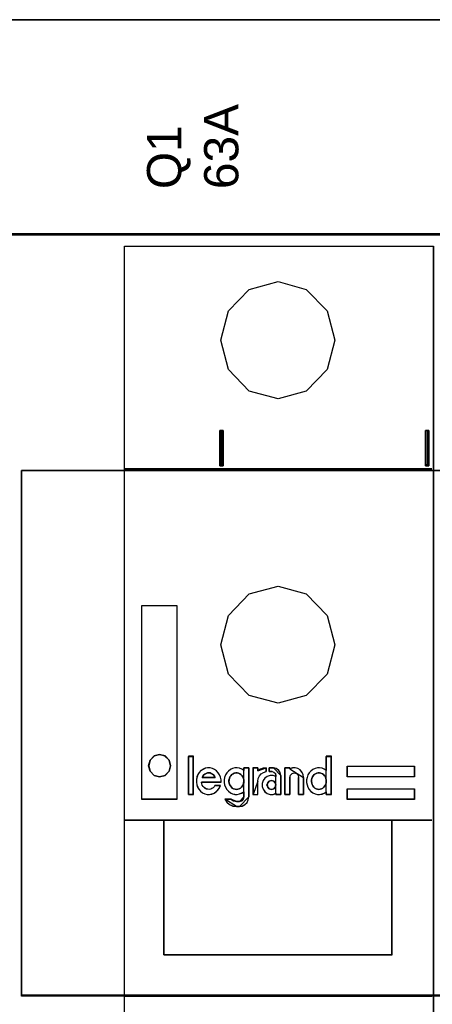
# Model space of a CAD drawing. Extents: x -558982 to 5119495, y -5290134 to 97908.
# Tile 182 of 256: x -468322 to -467960, y 29474 to 30336. Entities that reach past the tile are written whole.
import ezdxf

# ---------------------------------------------------------------- set-up
doc = ezdxf.new("R2010")
doc.units = 0
doc.header["$MEASUREMENT"] = 0
doc.layers.get('0').update_dxf_attribs({"color": 252})
doc.layers.add('45', color=8, linetype='Continuous')
doc.layers.add('50', color=7, linetype='Continuous')
doc.styles.get("Standard").update_dxf_attribs({"font": 'arial.ttf', "bigfont": 'BIGFONT.SHX'})

# ---------------------------------------------------------------- blocks, each defined once
blk = doc.blocks.new('*C1027')
at = {"layer": '50', "color": 7}
blk.add_lwpolyline([(13.003722, -217.665396), (265.020137, -217.665396)], dxfattribs=at)
for points in [[(12.998674, -217.665396), (265.025185, -217.665396), (12.998674, -217.665396)], [(12.998674, -236.504246), (265.025185, -236.504246), (265.025185, -217.665396), (12.998674, -217.665396), (12.998674, -236.504246)], [(13.041091, -236.461875), (264.985419, -236.461875), (264.985419, -217.705118), (13.041091, -217.705118), (13.041091, -236.461875)], [(265.025185, -236.419505), (12.998674, -236.419505), (265.025185, -236.419505)], [(12.998674, -312.669973), (265.025185, -312.669973), (265.025185, -236.419505), (12.998674, -236.419505), (12.998674, -312.669973)], [(48.885438, -256.725423), (48.885438, -253.635046), (48.885438, -256.725423)], [(48.885438, -253.635046), (48.991479, -253.635046), (48.885438, -253.635046)], [(49.025942, -256.725423), (48.920564, -256.725423), (48.885438, -256.725423), (48.885438, -253.635046), (48.920564, -253.635046), (49.025942, -253.635046), (49.13132, -253.635046), (49.166446, -253.635046), (49.166446, -256.725423), (49.13132, -256.725423), (49.025942, -256.725423)], [(48.885438, -253.635046), (48.885438, -256.725423), (48.920564, -256.725423), (49.025942, -256.725423), (49.13132, -256.725423), (49.166446, -256.725423), (49.166446, -253.635046), (49.13132, -253.635046), (49.025942, -253.635046), (48.920564, -253.635046), (48.885438, -253.635046)], [(48.909297, -253.635046), (49.065707, -253.635046), (48.909297, -253.635046)], [(48.925204, -253.674768), (48.925204, -256.685701), (48.950388, -256.685701), (49.025942, -256.685701), (49.101496, -256.685701), (49.126681, -256.685701), (49.126681, -253.674768), (49.101496, -253.674768), (49.025942, -253.674768), (48.950388, -253.674768), (48.925204, -253.674768)], [(48.983526, -253.635046), (49.142587, -253.635046), (48.983526, -253.635046)], [(49.060405, -253.635046), (49.166446, -253.635046), (49.060405, -253.635046)], [(49.084264, -253.635046), (49.084264, -256.725423), (49.084264, -253.635046)], [(66.877864, -256.725423), (66.877864, -253.635046), (66.877864, -256.725423)], [(66.877864, -253.635046), (66.983905, -253.635046), (66.877864, -253.635046)], [(67.018368, -256.725423), (66.91299, -256.725423), (66.877864, -256.725423), (66.877864, -253.635046), (66.91299, -253.635046), (67.018368, -253.635046), (67.123746, -253.635046), (67.158871, -253.635046), (67.158871, -256.725423), (67.123746, -256.725423), (67.018368, -256.725423)], [(66.877864, -253.635046), (66.877864, -256.725423), (66.91299, -256.725423), (67.018368, -256.725423), (67.123746, -256.725423), (67.158871, -256.725423), (67.158871, -253.635046), (67.123746, -253.635046), (67.018368, -253.635046), (66.91299, -253.635046), (66.877864, -253.635046)], [(66.901723, -253.635046), (67.058133, -253.635046), (66.901723, -253.635046)], [(66.917629, -253.674768), (66.917629, -256.685701), (66.942814, -256.685701), (67.018368, -256.685701), (67.093922, -256.685701), (67.119106, -256.685701), (67.119106, -253.674768), (67.093922, -253.674768), (67.018368, -253.674768), (66.942814, -253.674768), (66.917629, -253.674768)], [(66.975952, -253.635046), (67.135012, -253.635046), (66.975952, -253.635046)], [(67.05018, -253.635046), (67.158871, -253.635046), (67.05018, -253.635046)], [(67.07669, -253.635046), (67.07669, -256.725423), (67.07669, -253.635046)], [(48.885438, -256.64333), (48.991479, -256.64333), (48.885438, -256.64333)], [(48.909297, -256.64333), (49.065707, -256.64333), (48.909297, -256.64333)], [(48.983526, -256.64333), (49.142587, -256.64333), (48.983526, -256.64333)], [(49.060405, -256.64333), (49.166446, -256.64333), (49.060405, -256.64333)], [(66.877864, -256.64333), (66.983905, -256.64333), (66.877864, -256.64333)], [(66.901723, -256.64333), (67.058133, -256.64333), (66.901723, -256.64333)], [(66.975952, -256.64333), (67.135012, -256.64333), (66.975952, -256.64333)], [(67.05018, -256.64333), (67.158871, -256.64333), (67.05018, -256.64333)], [(246.510509, -257.14118), (31.516001, -257.14118), (246.510509, -257.14118)], [(31.516001, -257.14118), (31.516001, -303.168456), (31.516001, -257.14118)], [(246.510509, -257.14118), (246.510509, -303.168456), (31.516001, -303.168456), (31.516001, -257.14118), (246.510509, -257.14118)], [(31.516001, -303.086364), (246.510509, -303.086364), (31.516001, -303.086364)]]:
    blk.add_lwpolyline(points, close=True, dxfattribs=at)
blk = doc.blocks.new('*U1035')
at = {"layer": '45', "color": 255}
for points in [[(40.524143, -237.494649), (67.569778, -237.494649), (67.569778, -322.505155), (40.524143, -322.505155), (40.524143, -237.494649)], [(42.037872, -268.949225), (45.126302, -268.949225), (45.126302, -285.929082), (42.037872, -285.929082), (42.037872, -268.949225)], [(42.777634, -282.488451), (42.647605, -282.980356), (42.777634, -283.47226), (43.126112, -283.830494), (43.60462, -283.964164), (44.077927, -283.830494), (44.431607, -283.47226), (44.561636, -282.980356), (44.431607, -282.488451), (44.077927, -282.130217), (43.60462, -282.001894), (43.126112, -282.130217), (42.777634, -282.488451)], [(60.035599, -283.032019), (65.907593, -283.032019), (65.907593, -283.96946), (60.035599, -283.96946), (60.035599, -283.032019)], [(60.035599, -285.00753), (65.907593, -285.00753), (65.907593, -285.929082), (60.035599, -285.929082), (60.035599, -285.00753)]]:
    blk.add_lwpolyline(points, close=True, dxfattribs=at)
at = {"layer": '45', "color": 159}
blk.add_lwpolyline([(40.524143, -237.494649), (67.569778, -237.494649), (67.569778, -322.505155), (40.524143, -322.505155), (40.524143, -237.494649)], close=True, dxfattribs=at)
at = {"layer": '45', "color": 7}
for points in [[(40.529445, -237.499945), (67.564476, -237.499945), (67.564476, -322.499859), (40.529445, -322.499859), (40.529445, -237.499945)], [(42.777634, -282.488451), (42.647605, -282.980356), (42.777634, -283.47226), (43.126112, -283.830494), (43.60462, -283.964164), (44.077927, -283.830494), (44.431607, -283.47226), (44.561636, -282.980356), (44.431607, -282.488451), (44.077927, -282.130217), (43.60462, -282.001894), (43.126112, -282.130217), (42.777634, -282.488451)], [(42.782216, -282.491121), (42.652907, -282.98037), (42.782216, -283.469619), (43.128763, -283.825919), (43.60462, -283.958868), (44.075305, -283.825919), (44.427025, -283.469619), (44.556334, -282.98037), (44.427025, -282.491121), (44.075305, -282.13482), (43.60462, -282.00719), (43.128763, -282.13482), (42.782216, -282.491121)], [(46.5605, -285.50538), (46.5605, -282.160782), (46.120432, -282.160782), (46.120432, -285.50538), (46.5605, -285.50538)], [(46.125734, -282.166079), (46.125734, -285.500083), (46.125734, -282.166079)], [(46.125734, -282.166079), (46.555198, -282.166079), (46.125734, -282.166079)], [(46.555198, -285.500083), (46.555198, -282.166079), (46.125734, -282.166079), (46.125734, -285.500083), (46.555198, -285.500083)], [(46.555198, -285.500083), (46.555198, -282.166079), (46.125734, -282.166079), (46.125734, -285.500083), (46.555198, -285.500083)], [(46.555198, -285.500083), (46.555198, -282.166079), (46.125734, -282.166079), (46.125734, -285.500083), (46.555198, -285.500083)], [(46.555198, -282.166079), (46.125734, -282.166079), (46.125734, -285.500083), (46.555198, -285.500083), (46.555198, -282.166079)], [(46.555198, -282.166079), (46.125734, -282.166079), (46.125734, -285.500083), (46.555198, -285.500083), (46.555198, -282.166079)], [(46.555198, -282.166079), (46.125734, -282.166079), (46.125734, -285.500083), (46.555198, -285.500083), (46.555198, -282.166079)], [(46.555198, -285.500083), (46.555198, -282.166079), (46.125734, -282.166079), (46.125734, -285.500083), (46.555198, -285.500083)], [(46.552547, -282.166079), (46.552547, -285.500083), (46.552547, -282.166079)], [(56.472638, -284.219817), (56.472638, -284.449191), (56.508995, -284.667897), (56.586905, -284.875934), (56.695978, -285.067968), (56.841408, -285.227997), (57.012809, -285.35602), (57.210179, -285.446703), (57.412743, -285.494711), (57.610113, -285.50538), (57.828259, -285.462705), (58.015241, -285.377357), (58.19703, -285.270671), (58.19703, -285.50538), (58.638515, -285.50538), (58.638515, -282.160782), (58.19703, -282.160782), (58.19703, -283.398337), (58.015241, -283.280982), (57.828259, -283.206302), (57.610113, -283.174297), (57.412743, -283.174297), (57.210179, -283.222305), (57.012809, -283.318322), (56.841408, -283.45168), (56.695978, -283.611708), (56.586905, -283.793074), (56.508995, -284.006445), (56.472638, -284.219817)], [(58.193889, -283.399714), (58.012991, -283.282731), (57.826924, -283.208287), (57.609846, -283.176383), (57.413442, -283.176383), (57.21187, -283.22424), (57.015466, -283.319953), (56.844905, -283.452887), (56.700186, -283.612409), (56.591647, -283.793201), (56.514119, -284.005896), (56.47794, -284.218592), (56.47794, -284.44724), (56.514119, -284.665253), (56.591647, -284.872631), (56.700186, -285.064057), (56.844905, -285.223579), (57.015466, -285.351196), (57.21187, -285.441592), (57.413442, -285.489449), (57.609846, -285.500083), (57.826924, -285.457544), (58.012991, -285.372466), (58.193889, -285.266118), (58.193889, -285.500083), (58.633213, -285.500083), (58.633213, -282.166079), (58.193889, -282.166079), (58.193889, -283.399714)], [(58.193889, -283.399714), (58.012991, -283.282731), (57.826924, -283.208287), (57.609846, -283.176383), (57.413442, -283.176383), (57.21187, -283.22424), (57.015466, -283.319953), (56.844905, -283.452887), (56.700186, -283.612409), (56.591647, -283.793201), (56.514119, -284.005896), (56.47794, -284.218592), (56.47794, -284.44724), (56.514119, -284.665253), (56.591647, -284.872631), (56.700186, -285.064057), (56.844905, -285.223579), (57.015466, -285.351196), (57.21187, -285.441592), (57.413442, -285.489449), (57.609846, -285.500083), (57.826924, -285.457544), (58.012991, -285.372466), (58.193889, -285.266118), (58.193889, -285.500083), (58.633213, -285.500083), (58.633213, -282.166079), (58.193889, -282.166079), (58.193889, -283.399714)], [(56.844905, -283.452887), (56.700186, -283.612409), (56.591647, -283.793201), (56.514119, -284.005896), (56.47794, -284.218592), (56.47794, -284.44724), (56.514119, -284.665253), (56.591647, -284.872631), (56.700186, -285.064057), (56.844905, -285.223579), (57.015466, -285.351196), (57.21187, -285.441592), (57.413442, -285.489449), (57.609846, -285.500083), (57.826924, -285.457544), (58.012991, -285.372466), (58.193889, -285.266118), (58.193889, -285.500083), (58.633213, -285.500083), (58.633213, -282.166079), (58.193889, -282.166079), (58.193889, -283.399714), (58.012991, -283.282731), (57.826924, -283.208287), (57.609846, -283.176383), (57.413442, -283.176383), (57.21187, -283.22424), (57.015466, -283.319953), (56.844905, -283.452887)], [(56.844905, -283.452887), (56.700186, -283.612409), (56.591647, -283.793201), (56.514119, -284.005896), (56.47794, -284.218592), (56.47794, -284.44724), (56.514119, -284.665253), (56.591647, -284.872631), (56.700186, -285.064057), (56.844905, -285.223579), (57.015466, -285.351196), (57.21187, -285.441592), (57.413442, -285.489449), (57.609846, -285.500083), (57.826924, -285.457544), (58.012991, -285.372466), (58.193889, -285.266118), (58.193889, -285.500083), (58.633213, -285.500083), (58.633213, -282.166079), (58.193889, -282.166079), (58.193889, -283.399714), (58.012991, -283.282731), (57.826924, -283.208287), (57.609846, -283.176383), (57.413442, -283.176383), (57.21187, -283.22424), (57.015466, -283.319953), (56.844905, -283.452887)], [(58.193145, -282.166079), (58.193145, -283.400111), (58.193145, -282.166079)], [(58.193145, -282.166079), (58.633213, -282.166079), (58.193145, -282.166079)], [(58.630562, -282.166079), (58.630562, -285.500083), (58.630562, -282.166079)], [(46.87489, -283.966091), (46.833338, -284.195915), (46.82295, -284.420395), (46.859308, -284.650219), (46.932023, -284.858665), (47.04629, -285.051076), (47.181333, -285.216763), (47.363121, -285.355727), (47.560491, -285.435898), (47.763055, -285.49469), (47.976007, -285.50538), (48.178571, -285.462622), (48.381136, -285.377106), (48.552536, -285.259521), (48.708355, -285.109868), (48.838203, -284.933491), (48.921307, -284.725046), (48.448657, -284.725046), (48.381136, -284.831941), (48.282451, -284.917457), (48.178571, -284.981594), (48.074692, -285.035041), (47.950038, -285.061765), (47.830577, -285.051076), (47.71631, -285.024352), (47.602043, -284.96556), (47.49297, -284.901423), (47.409867, -284.805217), (47.337151, -284.698322), (47.2956, -284.570048), (47.259242, -284.436429), (48.988828, -284.436429), (48.988828, -284.217294), (48.936888, -283.992815), (48.853785, -283.784369), (48.739518, -283.597303), (48.594088, -283.431615), (48.417493, -283.303341), (48.225317, -283.212481), (48.017559, -283.169723), (47.809801, -283.169723), (47.607237, -283.201791), (47.404673, -283.297997), (47.222884, -283.415581), (47.077454, -283.570579), (46.952799, -283.757645), (46.87489, -283.966091)], [(48.849144, -283.786878), (48.735437, -283.60066), (48.590718, -283.435724), (48.414988, -283.308032), (48.223753, -283.217583), (48.017012, -283.175019), (47.810271, -283.175019), (47.608699, -283.206942), (47.407127, -283.302711), (47.226228, -283.419762), (47.08151, -283.574057), (46.957465, -283.760275), (46.879937, -283.967775), (46.838589, -284.196558), (46.828252, -284.420019), (46.864432, -284.648801), (46.936791, -284.856301), (47.050499, -285.04784), (47.18488, -285.212776), (47.365779, -285.351109), (47.562182, -285.430917), (47.763755, -285.489442), (47.975664, -285.500083), (48.177236, -285.457519), (48.378809, -285.372391), (48.54937, -285.25534), (48.704426, -285.106365), (48.833639, -284.930788), (48.916335, -284.723288), (48.446, -284.723288), (48.378809, -284.829699), (48.280607, -284.914827), (48.177236, -284.978673), (48.073866, -285.031878), (47.949821, -285.058481), (47.830945, -285.04784), (47.717238, -285.021237), (47.598362, -284.962712), (47.494992, -284.898865), (47.412295, -284.803096), (47.339936, -284.696686), (47.298588, -284.568994), (47.262408, -284.435981), (48.983526, -284.435981), (48.983526, -284.21784), (48.931841, -283.994378), (48.849144, -283.786878)], [(48.849144, -283.786878), (48.735437, -283.60066), (48.590718, -283.435724), (48.414988, -283.308032), (48.223753, -283.217583), (48.017012, -283.175019), (47.810271, -283.175019), (47.608699, -283.206942), (47.407127, -283.302711), (47.226228, -283.419762), (47.08151, -283.574057), (46.957465, -283.760275), (46.879937, -283.967775), (46.838589, -284.196558), (46.828252, -284.420019), (46.864432, -284.648801), (46.936791, -284.856301), (47.050499, -285.04784), (47.18488, -285.212776), (47.365779, -285.351109), (47.562182, -285.430917), (47.763755, -285.489442), (47.975664, -285.500083), (48.177236, -285.457519), (48.378809, -285.372391), (48.54937, -285.25534), (48.704426, -285.106365), (48.833639, -284.930788), (48.916335, -284.723288), (48.446, -284.723288), (48.378809, -284.829699), (48.280607, -284.914827), (48.177236, -284.978673), (48.073866, -285.031878), (47.949821, -285.058481), (47.830945, -285.04784), (47.717238, -285.021237), (47.598362, -284.962712), (47.494992, -284.898865), (47.412295, -284.803096), (47.339936, -284.696686), (47.298588, -284.568994), (47.262408, -284.435981), (48.983526, -284.435981), (48.983526, -284.21784), (48.931841, -283.994378), (48.849144, -283.786878)], [(47.810271, -283.175019), (47.608699, -283.206942), (47.407127, -283.302711), (47.226228, -283.419762), (47.08151, -283.574057), (46.957465, -283.760275), (46.879937, -283.967775), (46.838589, -284.196558), (46.828252, -284.420019), (46.864432, -284.648801), (46.936791, -284.856301), (47.050499, -285.04784), (47.18488, -285.212776), (47.365779, -285.351109), (47.562182, -285.430917), (47.763755, -285.489442), (47.975664, -285.500083), (48.177236, -285.457519), (48.378809, -285.372391), (48.54937, -285.25534), (48.704426, -285.106365), (48.833639, -284.930788), (48.916335, -284.723288), (48.446, -284.723288), (48.378809, -284.829699), (48.280607, -284.914827), (48.177236, -284.978673), (48.073866, -285.031878), (47.949821, -285.058481), (47.830945, -285.04784), (47.717238, -285.021237), (47.598362, -284.962712), (47.494992, -284.898865), (47.412295, -284.803096), (47.339936, -284.696686), (47.298588, -284.568994), (47.262408, -284.435981), (48.983526, -284.435981), (48.983526, -284.21784), (48.931841, -283.994378), (48.849144, -283.786878), (48.735437, -283.60066), (48.590718, -283.435724), (48.414988, -283.308032), (48.223753, -283.217583), (48.017012, -283.175019), (47.810271, -283.175019)], [(47.810271, -283.175019), (47.608699, -283.206942), (47.407127, -283.302711), (47.226228, -283.419762), (47.08151, -283.574057), (46.957465, -283.760275), (46.879937, -283.967775), (46.838589, -284.196558), (46.828252, -284.420019), (46.864432, -284.648801), (46.936791, -284.856301), (47.050499, -285.04784), (47.18488, -285.212776), (47.365779, -285.351109), (47.562182, -285.430917), (47.763755, -285.489442), (47.975664, -285.500083), (48.177236, -285.457519), (48.378809, -285.372391), (48.54937, -285.25534), (48.704426, -285.106365), (48.833639, -284.930788), (48.916335, -284.723288), (48.446, -284.723288), (48.378809, -284.829699), (48.280607, -284.914827), (48.177236, -284.978673), (48.073866, -285.031878), (47.949821, -285.058481), (47.830945, -285.04784), (47.717238, -285.021237), (47.598362, -284.962712), (47.494992, -284.898865), (47.412295, -284.803096), (47.339936, -284.696686), (47.298588, -284.568994), (47.262408, -284.435981), (48.983526, -284.435981), (48.983526, -284.21784), (48.931841, -283.994378), (48.849144, -283.786878), (48.735437, -283.60066), (48.590718, -283.435724), (48.414988, -283.308032), (48.223753, -283.217583), (48.017012, -283.175019), (47.810271, -283.175019)], [(48.01801, -283.61214), (48.132824, -283.655942), (48.247638, -283.716169), (48.336358, -283.792822), (48.419859, -283.891376), (48.482484, -284.01183), (47.31869, -284.01183), (47.386534, -283.891376), (47.464816, -283.792822), (47.563974, -283.716169), (47.673569, -283.655942), (47.788383, -283.61214), (47.908415, -283.606665), (48.01801, -283.61214)], [(48.477182, -284.006534), (48.415127, -283.889229), (48.332387, -283.793252), (48.244476, -283.718603), (48.130708, -283.65995), (48.01694, -283.617294), (47.908344, -283.611962), (47.789405, -283.617294), (47.675637, -283.65995), (47.567041, -283.718603), (47.468787, -283.793252), (47.391218, -283.889229), (47.323992, -284.006534), (48.477182, -284.006534)], [(48.415127, -283.889229), (48.477182, -284.006534), (47.323992, -284.006534), (47.391218, -283.889229), (47.468787, -283.793252), (47.567041, -283.718603), (47.675637, -283.65995), (47.789405, -283.617294), (47.908344, -283.611962), (48.01694, -283.617294), (48.130708, -283.65995), (48.244476, -283.718603), (48.332387, -283.793252), (48.415127, -283.889229)], [(48.415127, -283.889229), (48.477182, -284.006534), (47.323992, -284.006534), (47.391218, -283.889229), (47.468787, -283.793252), (47.567041, -283.718603), (47.675637, -283.65995), (47.789405, -283.617294), (47.908344, -283.611962), (48.01694, -283.617294), (48.130708, -283.65995), (48.244476, -283.718603), (48.332387, -283.793252), (48.415127, -283.889229)], [(48.415127, -283.889229), (48.477182, -284.006534), (47.323992, -284.006534), (47.391218, -283.889229), (47.468787, -283.793252), (47.567041, -283.718603), (47.675637, -283.65995), (47.789405, -283.617294), (47.908344, -283.611962), (48.01694, -283.617294), (48.130708, -283.65995), (48.244476, -283.718603), (48.332387, -283.793252), (48.415127, -283.889229)], [(48.415127, -283.889229), (48.477182, -284.006534), (47.323992, -284.006534), (47.391218, -283.889229), (47.468787, -283.793252), (47.567041, -283.718603), (47.675637, -283.65995), (47.789405, -283.617294), (47.908344, -283.611962), (48.01694, -283.617294), (48.130708, -283.65995), (48.244476, -283.718603), (48.332387, -283.793252), (48.415127, -283.889229)], [(49.623201, -283.447149), (49.477613, -283.60716), (49.363223, -283.788505), (49.290429, -284.001853), (49.259231, -284.215201), (49.259231, -284.444549), (49.290429, -284.66323), (49.363223, -284.871244), (49.477613, -285.063257), (49.623201, -285.223268), (49.794787, -285.351276), (49.981972, -285.441949), (50.195154, -285.489952), (50.392738, -285.50062), (50.60592, -285.45795), (50.798304, -285.372611), (50.980289, -285.265937), (50.980289, -285.719301), (50.923094, -285.916648), (50.793105, -286.04999), (50.595521, -286.10866), (50.335543, -286.10866), (50.065165, -286.04999), (49.836384, -285.916648), (49.306027, -285.916648), (49.488012, -286.177998), (49.732392, -286.380679), (50.023568, -286.514021), (50.335543, -286.55669), (50.595521, -286.55669), (50.8503, -286.514021), (51.068682, -286.39668), (51.266266, -286.21), (51.370257, -285.975318), (51.411854, -285.719301), (51.411854, -283.15913), (50.980289, -283.15913), (50.980289, -283.393812), (50.798304, -283.276471), (50.60592, -283.2018), (50.392738, -283.169797), (50.195154, -283.169797), (49.981972, -283.217801), (49.794787, -283.313807), (49.623201, -283.447149)], [(51.406552, -285.716615), (51.406552, -283.164426), (50.977113, -283.164426), (50.977113, -283.398377), (50.796025, -283.281402), (50.604588, -283.206963), (50.392456, -283.17506), (50.195846, -283.17506), (49.983713, -283.222914), (49.797451, -283.318621), (49.62671, -283.451548), (49.481839, -283.611059), (49.368012, -283.791839), (49.295577, -284.004522), (49.264533, -284.217204), (49.264533, -284.445838), (49.295577, -284.663837), (49.368012, -284.871203), (49.481839, -285.062617), (49.62671, -285.222129), (49.797451, -285.349738), (49.983713, -285.440128), (50.195846, -285.487982), (50.392456, -285.498616), (50.604588, -285.456079), (50.796025, -285.371007), (50.977113, -285.264665), (50.977113, -285.716615), (50.9202, -285.913347), (50.790851, -286.046273), (50.59424, -286.104761), (50.335543, -286.104761), (50.066497, -286.046273), (49.838843, -285.913347), (49.311099, -285.913347), (49.492187, -286.173883), (49.735363, -286.375931), (50.025105, -286.508858), (50.335543, -286.551394), (50.59424, -286.551394), (50.847764, -286.508858), (51.065071, -286.391882), (51.261681, -286.205785), (51.36516, -285.971834), (51.406552, -285.716615)], [(51.406552, -285.716615), (51.406552, -283.164426), (50.977113, -283.164426), (50.977113, -283.398377), (50.796025, -283.281402), (50.604588, -283.206963), (50.392456, -283.17506), (50.195846, -283.17506), (49.983713, -283.222914), (49.797451, -283.318621), (49.62671, -283.451548), (49.481839, -283.611059), (49.368012, -283.791839), (49.295577, -284.004522), (49.264533, -284.217204), (49.264533, -284.445838), (49.295577, -284.663837), (49.368012, -284.871203), (49.481839, -285.062617), (49.62671, -285.222129), (49.797451, -285.349738), (49.983713, -285.440128), (50.195846, -285.487982), (50.392456, -285.498616), (50.604588, -285.456079), (50.796025, -285.371007), (50.977113, -285.264665), (50.977113, -285.716615), (50.9202, -285.913347), (50.790851, -286.046273), (50.59424, -286.104761), (50.335543, -286.104761), (50.066497, -286.046273), (49.838843, -285.913347), (49.311099, -285.913347), (49.492187, -286.173883), (49.735363, -286.375931), (50.025105, -286.508858), (50.335543, -286.551394), (50.59424, -286.551394), (50.847764, -286.508858), (51.065071, -286.391882), (51.261681, -286.205785), (51.36516, -285.971834), (51.406552, -285.716615)], [(49.797451, -283.318621), (49.62671, -283.451548), (49.481839, -283.611059), (49.368012, -283.791839), (49.295577, -284.004522), (49.264533, -284.217204), (49.264533, -284.445838), (49.295577, -284.663837), (49.368012, -284.871203), (49.481839, -285.062617), (49.62671, -285.222129), (49.797451, -285.349738), (49.983713, -285.440128), (50.195846, -285.487982), (50.392456, -285.498616), (50.604588, -285.456079), (50.796025, -285.371007), (50.977113, -285.264665), (50.977113, -285.716615), (50.9202, -285.913347), (50.790851, -286.046273), (50.59424, -286.104761), (50.335543, -286.104761), (50.066497, -286.046273), (49.838843, -285.913347), (49.311099, -285.913347), (49.492187, -286.173883), (49.735363, -286.375931), (50.025105, -286.508858), (50.335543, -286.551394), (50.59424, -286.551394), (50.847764, -286.508858), (51.065071, -286.391882), (51.261681, -286.205785), (51.36516, -285.971834), (51.406552, -285.716615), (51.406552, -283.164426), (50.977113, -283.164426), (50.977113, -283.398377), (50.796025, -283.281402), (50.604588, -283.206963), (50.392456, -283.17506), (50.195846, -283.17506), (49.983713, -283.222914), (49.797451, -283.318621)], [(49.797451, -283.318621), (49.62671, -283.451548), (49.481839, -283.611059), (49.368012, -283.791839), (49.295577, -284.004522), (49.264533, -284.217204), (49.264533, -284.445838), (49.295577, -284.663837), (49.368012, -284.871203), (49.481839, -285.062617), (49.62671, -285.222129), (49.797451, -285.349738), (49.983713, -285.440128), (50.195846, -285.487982), (50.392456, -285.498616), (50.604588, -285.456079), (50.796025, -285.371007), (50.977113, -285.264665), (50.977113, -285.716615), (50.9202, -285.913347), (50.790851, -286.046273), (50.59424, -286.104761), (50.335543, -286.104761), (50.066497, -286.046273), (49.838843, -285.913347), (49.311099, -285.913347), (49.492187, -286.173883), (49.735363, -286.375931), (50.025105, -286.508858), (50.335543, -286.551394), (50.59424, -286.551394), (50.847764, -286.508858), (51.065071, -286.391882), (51.261681, -286.205785), (51.36516, -285.971834), (51.406552, -285.716615), (51.406552, -283.164426), (50.977113, -283.164426), (50.977113, -283.398377), (50.796025, -283.281402), (50.604588, -283.206963), (50.392456, -283.17506), (50.195846, -283.17506), (49.983713, -283.222914), (49.797451, -283.318621)], [(50.977088, -283.39848), (50.796002, -283.281429), (50.604568, -283.206942), (50.392439, -283.175019), (50.195832, -283.175019), (49.983703, -283.222903), (49.797443, -283.318673), (49.626705, -283.451686), (49.481836, -283.611301), (49.368011, -283.792198), (49.295577, -284.005019), (49.264533, -284.21784), (49.264533, -284.446622), (49.295577, -284.664763), (49.368011, -284.872263), (49.481836, -285.063801), (49.626705, -285.223417), (49.797443, -285.351109), (49.983703, -285.441558), (50.195832, -285.489442), (50.392439, -285.500083), (50.604568, -285.457519), (50.796002, -285.372391), (50.977088, -285.265981), (50.977088, -283.39848)], [(50.518029, -283.628084), (50.632815, -283.686986), (50.726731, -283.756597), (50.825864, -283.858336), (50.883257, -283.965429), (50.951085, -284.093942), (50.98239, -284.227809), (50.98239, -284.372386), (50.966737, -284.506253), (50.919779, -284.629411), (50.862386, -284.747214), (50.768471, -284.859663), (50.679773, -284.945338), (50.564987, -285.004239), (50.450201, -285.041722), (50.335416, -285.063141), (50.210195, -285.041722), (50.079757, -285.004239), (49.964971, -284.945338), (49.886708, -284.859663), (49.792792, -284.747214), (49.7354, -284.629411), (49.688442, -284.506253), (49.672789, -284.372386), (49.678007, -284.227809), (49.714529, -284.093942), (49.761487, -283.965429), (49.829315, -283.858336), (49.923231, -283.756597), (50.032799, -283.686986), (50.13715, -283.628084), (50.26237, -283.606665), (50.382374, -283.606665), (50.518029, -283.628084)], [(50.335352, -285.057845), (50.449209, -285.036582), (50.563065, -284.999371), (50.676921, -284.940898), (50.764901, -284.855846), (50.858056, -284.744215), (50.914984, -284.627269), (50.961562, -284.505007), (50.977088, -284.372113), (50.977088, -284.228588), (50.946036, -284.095694), (50.878757, -283.968117), (50.821829, -283.861802), (50.723499, -283.760802), (50.630344, -283.691698), (50.516487, -283.633225), (50.38193, -283.611962), (50.262898, -283.611962), (50.138692, -283.633225), (50.035186, -283.691698), (49.926505, -283.760802), (49.83335, -283.861802), (49.766071, -283.968117), (49.719494, -284.095694), (49.683267, -284.228588), (49.678091, -284.372113), (49.693617, -284.505007), (49.740195, -284.627269), (49.797123, -284.744215), (49.890278, -284.855846), (49.967907, -284.940898), (50.081763, -284.999371), (50.211146, -285.036582), (50.335352, -285.057845)], [(50.723499, -283.760802), (50.821829, -283.861802), (50.878757, -283.968117), (50.946036, -284.095694), (50.977088, -284.228588), (50.977088, -284.372113), (50.961562, -284.505007), (50.914984, -284.627269), (50.858056, -284.744215), (50.764901, -284.855846), (50.676921, -284.940898), (50.563065, -284.999371), (50.449209, -285.036582), (50.335352, -285.057845), (50.211146, -285.036582), (50.081763, -284.999371), (49.967907, -284.940898), (49.890278, -284.855846), (49.797123, -284.744215), (49.740195, -284.627269), (49.693617, -284.505007), (49.678091, -284.372113), (49.683267, -284.228588), (49.719494, -284.095694), (49.766071, -283.968117), (49.83335, -283.861802), (49.926505, -283.760802), (50.035186, -283.691698), (50.138692, -283.633225), (50.262898, -283.611962), (50.38193, -283.611962), (50.516487, -283.633225), (50.630344, -283.691698), (50.723499, -283.760802)], [(50.723499, -283.760802), (50.821829, -283.861802), (50.878757, -283.968117), (50.946036, -284.095694), (50.977088, -284.228588), (50.977088, -284.372113), (50.961562, -284.505007), (50.914984, -284.627269), (50.858056, -284.744215), (50.764901, -284.855846), (50.676921, -284.940898), (50.563065, -284.999371), (50.449209, -285.036582), (50.335352, -285.057845), (50.211146, -285.036582), (50.081763, -284.999371), (49.967907, -284.940898), (49.890278, -284.855846), (49.797123, -284.744215), (49.740195, -284.627269), (49.693617, -284.505007), (49.678091, -284.372113), (49.683267, -284.228588), (49.719494, -284.095694), (49.766071, -283.968117), (49.83335, -283.861802), (49.926505, -283.760802), (50.035186, -283.691698), (50.138692, -283.633225), (50.262898, -283.611962), (50.38193, -283.611962), (50.516487, -283.633225), (50.630344, -283.691698), (50.723499, -283.760802)], [(50.723499, -283.760802), (50.821829, -283.861802), (50.878757, -283.968117), (50.946036, -284.095694), (50.977088, -284.228588), (50.977088, -284.372113), (50.961562, -284.505007), (50.914984, -284.627269), (50.858056, -284.744215), (50.764901, -284.855846), (50.676921, -284.940898), (50.563065, -284.999371), (50.449209, -285.036582), (50.335352, -285.057845), (50.211146, -285.036582), (50.081763, -284.999371), (49.967907, -284.940898), (49.890278, -284.855846), (49.797123, -284.744215), (49.740195, -284.627269), (49.693617, -284.505007), (49.678091, -284.372113), (49.683267, -284.228588), (49.719494, -284.095694), (49.766071, -283.968117), (49.83335, -283.861802), (49.926505, -283.760802), (50.035186, -283.691698), (50.138692, -283.633225), (50.262898, -283.611962), (50.38193, -283.611962), (50.516487, -283.633225), (50.630344, -283.691698), (50.723499, -283.760802)], [(50.723499, -283.760802), (50.821829, -283.861802), (50.878757, -283.968117), (50.946036, -284.095694), (50.977088, -284.228588), (50.977088, -284.372113), (50.961562, -284.505007), (50.914984, -284.627269), (50.858056, -284.744215), (50.764901, -284.855846), (50.676921, -284.940898), (50.563065, -284.999371), (50.449209, -285.036582), (50.335352, -285.057845), (50.211146, -285.036582), (50.081763, -284.999371), (49.967907, -284.940898), (49.890278, -284.855846), (49.797123, -284.744215), (49.740195, -284.627269), (49.693617, -284.505007), (49.678091, -284.372113), (49.683267, -284.228588), (49.719494, -284.095694), (49.766071, -283.968117), (49.83335, -283.861802), (49.926505, -283.760802), (50.035186, -283.691698), (50.138692, -283.633225), (50.262898, -283.611962), (50.38193, -283.611962), (50.516487, -283.633225), (50.630344, -283.691698), (50.723499, -283.760802)], [(50.974437, -283.164426), (50.974437, -283.400111), (50.974437, -283.164426)], [(50.974437, -283.164426), (51.406552, -283.164426), (50.974437, -283.164426)], [(51.403901, -283.164426), (51.403901, -285.717231), (51.403901, -283.164426)], [(51.775043, -283.15913), (51.775043, -285.50538), (52.209191, -285.50538), (52.209191, -284.329583), (52.240575, -284.094423), (52.350419, -283.875297), (52.50211, -283.688239), (52.700876, -283.565314), (52.941488, -283.495836), (52.941488, -283.15913), (52.674723, -283.196542), (52.42888, -283.271365), (52.209191, -283.415668), (52.209191, -283.15913), (51.775043, -283.15913)], [(51.780345, -283.164426), (51.780345, -285.500083), (51.780345, -283.164426)], [(51.780345, -283.164426), (52.21246, -283.164426), (51.780345, -283.164426)], [(52.697762, -283.568777), (52.936186, -283.499612), (52.936186, -283.164426), (52.671846, -283.201669), (52.428238, -283.276155), (52.210546, -283.419806), (52.210546, -283.164426), (51.780345, -283.164426), (51.780345, -285.500083), (52.210546, -285.500083), (52.210546, -284.329595), (52.241645, -284.095497), (52.350491, -283.87736), (52.500802, -283.691146), (52.697762, -283.568777)], [(52.697762, -283.568777), (52.936186, -283.499612), (52.936186, -283.164426), (52.671846, -283.201669), (52.428238, -283.276155), (52.210546, -283.419806), (52.210546, -283.164426), (51.780345, -283.164426), (51.780345, -285.500083), (52.210546, -285.500083), (52.210546, -284.329595), (52.241645, -284.095497), (52.350491, -283.87736), (52.500802, -283.691146), (52.697762, -283.568777)], [(52.697762, -283.568777), (52.936186, -283.499612), (52.936186, -283.164426), (52.671846, -283.201669), (52.428238, -283.276155), (52.210546, -283.419806), (52.210546, -283.164426), (51.780345, -283.164426), (51.780345, -285.500083), (52.210546, -285.500083), (52.210546, -284.329595), (52.241645, -284.095497), (52.350491, -283.87736), (52.500802, -283.691146), (52.697762, -283.568777)], [(52.428238, -283.276155), (52.210546, -283.419806), (52.210546, -283.164426), (51.780345, -283.164426), (51.780345, -285.500083), (52.210546, -285.500083), (52.210546, -284.329595), (52.241645, -284.095497), (52.350491, -283.87736), (52.500802, -283.691146), (52.697762, -283.568777), (52.936186, -283.499612), (52.936186, -283.164426), (52.671846, -283.201669), (52.428238, -283.276155)], [(52.428238, -283.276155), (52.210546, -283.419806), (52.210546, -283.164426), (51.780345, -283.164426), (51.780345, -285.500083), (52.210546, -285.500083), (52.210546, -284.329595), (52.241645, -284.095497), (52.350491, -283.87736), (52.500802, -283.691146), (52.697762, -283.568777), (52.936186, -283.499612), (52.936186, -283.164426), (52.671846, -283.201669), (52.428238, -283.276155)], [(52.428238, -283.276155), (52.210546, -283.419806), (52.210546, -283.164426), (51.780345, -283.164426), (51.780345, -285.500083), (52.210546, -285.500083), (52.210546, -284.329595), (52.241645, -284.095497), (52.350491, -283.87736), (52.500802, -283.691146), (52.697762, -283.568777), (52.936186, -283.499612), (52.936186, -283.164426), (52.671846, -283.201669), (52.428238, -283.276155)], [(51.780345, -283.164426), (51.780345, -285.500083), (52.210546, -285.500083), (52.210546, -284.329595), (52.241645, -284.095497), (52.350491, -283.87736), (52.500802, -283.691146), (52.697762, -283.568777), (52.936186, -283.499612), (52.936186, -283.164426), (52.671846, -283.201669), (52.428238, -283.276155), (52.210546, -283.419806), (52.210546, -283.164426), (51.780345, -283.164426)], [(52.936186, -283.164426), (52.671577, -283.201886), (52.427722, -283.276807), (52.209809, -283.421296), (52.936186, -283.164426)], [(52.209809, -283.164426), (52.209809, -283.421296), (52.209809, -283.164426)], [(54.211324, -285.50538), (54.211324, -283.832541), (54.169655, -283.570659), (54.023815, -283.356878), (53.805056, -283.212575), (53.565462, -283.15913), (53.190446, -283.15913), (53.190446, -283.495836), (53.445665, -283.495836), (53.617548, -283.538592), (53.737345, -283.666861), (53.773804, -283.832541), (53.773804, -283.923398), (53.534211, -283.84323), (53.278991, -283.84323), (53.02898, -283.918054), (52.820638, -284.067701), (52.664381, -284.286826), (52.586253, -284.538019), (52.586253, -284.799901), (52.664381, -285.051094), (52.820638, -285.259531), (53.02898, -285.414523), (53.278991, -285.494691), (53.534211, -285.494691), (53.773804, -285.403834), (53.773804, -285.50538), (54.211324, -285.50538)], [(54.164625, -283.574097), (54.019737, -283.361281), (53.802405, -283.21763), (53.564374, -283.164426), (53.191805, -283.164426), (53.191805, -283.499612), (53.445359, -283.499612), (53.61612, -283.542175), (53.735135, -283.669865), (53.771357, -283.834797), (53.771357, -283.925244), (53.533327, -283.845438), (53.279773, -283.845438), (53.031393, -283.919924), (52.82441, -284.068895), (52.669173, -284.287031), (52.591555, -284.53709), (52.591555, -284.79779), (52.669173, -285.047849), (52.82441, -285.255345), (53.031393, -285.409637), (53.279773, -285.489443), (53.533327, -285.489443), (53.771357, -285.398996), (53.771357, -285.500083), (54.206022, -285.500083), (54.206022, -283.834797), (54.164625, -283.574097)], [(54.164625, -283.574097), (54.019737, -283.361281), (53.802405, -283.21763), (53.564374, -283.164426), (53.191805, -283.164426), (53.191805, -283.499612), (53.445359, -283.499612), (53.61612, -283.542175), (53.735135, -283.669865), (53.771357, -283.834797), (53.771357, -283.925244), (53.533327, -283.845438), (53.279773, -283.845438), (53.031393, -283.919924), (52.82441, -284.068895), (52.669173, -284.287031), (52.591555, -284.53709), (52.591555, -284.79779), (52.669173, -285.047849), (52.82441, -285.255345), (53.031393, -285.409637), (53.279773, -285.489443), (53.533327, -285.489443), (53.771357, -285.398996), (53.771357, -285.500083), (54.206022, -285.500083), (54.206022, -283.834797), (54.164625, -283.574097)], [(53.279773, -283.845438), (53.031393, -283.919924), (52.82441, -284.068895), (52.669173, -284.287031), (52.591555, -284.53709), (52.591555, -284.79779), (52.669173, -285.047849), (52.82441, -285.255345), (53.031393, -285.409637), (53.279773, -285.489443), (53.533327, -285.489443), (53.771357, -285.398996), (53.771357, -285.500083), (54.206022, -285.500083), (54.206022, -283.834797), (54.164625, -283.574097), (54.019737, -283.361281), (53.802405, -283.21763), (53.564374, -283.164426), (53.191805, -283.164426), (53.191805, -283.499612), (53.445359, -283.499612), (53.61612, -283.542175), (53.735135, -283.669865), (53.771357, -283.834797), (53.771357, -283.925244), (53.533327, -283.845438), (53.279773, -283.845438)], [(53.279773, -283.845438), (53.031393, -283.919924), (52.82441, -284.068895), (52.669173, -284.287031), (52.591555, -284.53709), (52.591555, -284.79779), (52.669173, -285.047849), (52.82441, -285.255345), (53.031393, -285.409637), (53.279773, -285.489443), (53.533327, -285.489443), (53.771357, -285.398996), (53.771357, -285.500083), (54.206022, -285.500083), (54.206022, -283.834797), (54.164625, -283.574097), (54.019737, -283.361281), (53.802405, -283.21763), (53.564374, -283.164426), (53.191805, -283.164426), (53.191805, -283.499612), (53.445359, -283.499612), (53.61612, -283.542175), (53.735135, -283.669865), (53.771357, -283.834797), (53.771357, -283.925244), (53.533327, -283.845438), (53.279773, -283.845438)], [(52.933535, -283.164426), (52.933535, -283.503388), (52.933535, -283.164426)], [(53.190684, -283.164426), (53.190684, -283.503388), (53.190684, -283.164426)], [(53.567127, -283.164426), (53.190684, -283.164426), (53.567127, -283.164426)], [(53.190684, -283.50074), (53.447832, -283.50074), (53.190684, -283.50074)], [(54.206022, -283.837053), (54.164632, -283.575476), (54.019767, -283.361944), (53.802469, -283.217809), (53.564476, -283.164426), (54.206022, -283.837053)], [(54.566559, -283.15913), (54.566559, -285.50538), (55.008675, -285.50538), (55.008675, -284.003566), (55.065889, -283.800474), (55.195923, -283.656172), (55.393575, -283.608071), (55.586025, -283.656172), (55.726461, -283.800474), (55.75767, -284.003566), (55.75767, -285.50538), (56.210187, -285.50538), (56.210187, -284.003566), (56.168577, -283.747029), (56.06455, -283.533247), (55.908509, -283.346189), (55.710857, -283.21792), (55.471595, -283.169819), (55.237534, -283.180508), (55.008675, -283.255332), (55.008675, -283.15913), (54.566559, -283.15913)], [(54.571861, -283.164426), (54.571861, -285.500083), (54.571861, -283.164426)], [(54.571861, -283.164426), (55.01193, -283.164426), (54.571861, -283.164426)], [(56.060187, -283.536855), (55.905153, -283.35064), (55.708777, -283.222951), (55.471058, -283.175067), (55.238507, -283.185708), (55.011124, -283.260194), (55.011124, -283.164426), (54.571861, -283.164426), (54.571861, -285.500083), (55.011124, -285.500083), (55.011124, -284.00505), (55.06797, -283.802875), (55.197165, -283.659224), (55.393541, -283.61134), (55.58475, -283.659224), (55.72428, -283.802875), (55.755287, -284.00505), (55.755287, -285.500083), (56.204885, -285.500083), (56.204885, -284.00505), (56.163543, -283.749671), (56.060187, -283.536855)], [(56.060187, -283.536855), (55.905153, -283.35064), (55.708777, -283.222951), (55.471058, -283.175067), (55.238507, -283.185708), (55.011124, -283.260194), (55.011124, -283.164426), (54.571861, -283.164426), (54.571861, -285.500083), (55.011124, -285.500083), (55.011124, -284.00505), (55.06797, -283.802875), (55.197165, -283.659224), (55.393541, -283.61134), (55.58475, -283.659224), (55.72428, -283.802875), (55.755287, -284.00505), (55.755287, -285.500083), (56.204885, -285.500083), (56.204885, -284.00505), (56.163543, -283.749671), (56.060187, -283.536855)], [(56.060187, -283.536855), (55.905153, -283.35064), (55.708777, -283.222951), (55.471058, -283.175067), (55.238507, -283.185708), (55.011124, -283.260194), (55.011124, -283.164426), (54.571861, -283.164426), (54.571861, -285.500083), (55.011124, -285.500083), (55.011124, -284.00505), (55.06797, -283.802875), (55.197165, -283.659224), (55.393541, -283.61134), (55.58475, -283.659224), (55.72428, -283.802875), (55.755287, -284.00505), (55.755287, -285.500083), (56.204885, -285.500083), (56.204885, -284.00505), (56.163543, -283.749671), (56.060187, -283.536855)], [(54.571861, -283.164426), (54.571861, -285.500083), (55.011124, -285.500083), (55.011124, -284.00505), (55.06797, -283.802875), (55.197165, -283.659224), (55.393541, -283.61134), (55.58475, -283.659224), (55.72428, -283.802875), (55.755287, -284.00505), (55.755287, -285.500083), (56.204885, -285.500083), (56.204885, -284.00505), (56.163543, -283.749671), (56.060187, -283.536855), (55.905153, -283.35064), (55.708777, -283.222951), (55.471058, -283.175067), (55.238507, -283.185708), (55.011124, -283.260194), (55.011124, -283.164426), (54.571861, -283.164426)], [(54.571861, -283.164426), (54.571861, -285.500083), (55.011124, -285.500083), (55.011124, -284.00505), (55.06797, -283.802875), (55.197165, -283.659224), (55.393541, -283.61134), (55.58475, -283.659224), (55.72428, -283.802875), (55.755287, -284.00505), (55.755287, -285.500083), (56.204885, -285.500083), (56.204885, -284.00505), (56.163543, -283.749671), (56.060187, -283.536855), (55.905153, -283.35064), (55.708777, -283.222951), (55.471058, -283.175067), (55.238507, -283.185708), (55.011124, -283.260194), (55.011124, -283.164426), (54.571861, -283.164426)], [(54.571861, -283.164426), (54.571861, -285.500083), (55.011124, -285.500083), (55.011124, -284.00505), (55.06797, -283.802875), (55.197165, -283.659224), (55.393541, -283.61134), (55.58475, -283.659224), (55.72428, -283.802875), (55.755287, -284.00505), (55.755287, -285.500083), (56.204885, -285.500083), (56.204885, -284.00505), (56.163543, -283.749671), (56.060187, -283.536855), (55.905153, -283.35064), (55.708777, -283.222951), (55.471058, -283.175067), (55.238507, -283.185708), (55.011124, -283.260194), (55.011124, -283.164426), (54.571861, -283.164426)], [(54.571861, -283.164426), (54.571861, -285.500083), (55.011124, -285.500083), (55.011124, -284.00505), (55.06797, -283.802875), (55.197165, -283.659224), (55.393541, -283.61134), (55.58475, -283.659224), (55.72428, -283.802875), (55.755287, -284.00505), (55.755287, -285.500083), (56.204885, -285.500083), (56.204885, -284.00505), (56.163543, -283.749671), (56.060187, -283.536855), (55.905153, -283.35064), (55.708777, -283.222951), (55.471058, -283.175067), (55.238507, -283.185708), (55.011124, -283.260194), (55.011124, -283.164426), (54.571861, -283.164426)], [(55.009279, -283.164426), (55.009279, -283.262407), (55.009279, -283.164426)], [(56.204885, -284.006534), (56.163479, -283.750683), (56.059963, -283.537474), (55.90469, -283.350916), (55.70801, -283.222991), (55.469924, -283.175019), (55.237013, -283.185679), (55.009279, -283.260302), (56.204885, -284.006534)], [(58.195796, -283.39848), (58.014697, -283.281429), (57.828423, -283.206942), (57.611104, -283.175019), (57.414482, -283.175019), (57.212686, -283.222903), (57.016063, -283.318673), (56.845313, -283.451686), (56.700433, -283.611301), (56.591774, -283.792198), (56.51416, -284.005019), (56.47794, -284.21784), (56.47794, -284.446622), (56.51416, -284.664763), (56.591774, -284.872263), (56.700433, -285.063801), (56.845313, -285.223417), (57.016063, -285.351109), (57.212686, -285.441558), (57.414482, -285.489442), (57.611104, -285.500083), (57.828423, -285.457519), (58.014697, -285.372391), (58.195796, -285.265981), (58.195796, -283.39848)], [(58.115142, -283.965429), (58.162001, -284.093942), (58.198447, -284.227809), (58.198447, -284.372386), (58.182827, -284.506253), (58.141175, -284.629411), (58.073489, -284.747214), (57.990184, -284.859663), (57.896465, -284.945338), (57.78192, -285.004239), (57.672582, -285.041722), (57.55283, -285.063141), (57.427872, -285.041722), (57.297707, -285.004239), (57.188369, -284.945338), (57.099857, -284.859663), (57.011345, -284.747214), (56.954072, -284.629411), (56.922833, -284.506253), (56.8968, -284.372386), (56.902006, -284.227809), (56.928039, -284.093942), (56.980105, -283.965429), (57.058204, -283.858336), (57.14151, -283.756597), (57.245641, -283.686986), (57.360186, -283.628084), (57.474731, -283.606665), (57.599689, -283.606665), (57.729854, -283.628084), (57.854812, -283.686986), (57.953738, -283.756597), (58.04225, -283.858336), (58.115142, -283.965429)], [(57.552809, -285.057845), (57.672073, -285.036582), (57.780966, -284.999371), (57.895044, -284.940898), (57.988381, -284.855846), (58.071347, -284.744215), (58.138757, -284.627269), (58.18024, -284.505007), (58.195796, -284.372113), (58.195796, -284.228588), (58.159499, -284.095694), (58.11283, -283.968117), (58.040235, -283.861802), (57.952083, -283.760802), (57.853561, -283.691698), (57.729112, -283.633225), (57.599477, -283.611962), (57.475028, -283.611962), (57.36095, -283.633225), (57.246871, -283.691698), (57.143164, -283.760802), (57.060198, -283.861802), (56.982417, -283.968117), (56.930563, -284.095694), (56.904636, -284.228588), (56.899451, -284.372113), (56.925378, -284.505007), (56.95649, -284.627269), (57.013529, -284.744215), (57.101681, -284.855846), (57.189832, -284.940898), (57.298725, -284.999371), (57.42836, -285.036582), (57.552809, -285.057845)], [(57.952083, -283.760802), (58.040235, -283.861802), (58.11283, -283.968117), (58.159499, -284.095694), (58.195796, -284.228588), (58.195796, -284.372113), (58.18024, -284.505007), (58.138757, -284.627269), (58.071347, -284.744215), (57.988381, -284.855846), (57.895044, -284.940898), (57.780966, -284.999371), (57.672073, -285.036582), (57.552809, -285.057845), (57.42836, -285.036582), (57.298725, -284.999371), (57.189832, -284.940898), (57.101681, -284.855846), (57.013529, -284.744215), (56.95649, -284.627269), (56.925378, -284.505007), (56.899451, -284.372113), (56.904636, -284.228588), (56.930563, -284.095694), (56.982417, -283.968117), (57.060198, -283.861802), (57.143164, -283.760802), (57.246871, -283.691698), (57.36095, -283.633225), (57.475028, -283.611962), (57.599477, -283.611962), (57.729112, -283.633225), (57.853561, -283.691698), (57.952083, -283.760802)], [(57.952083, -283.760802), (58.040235, -283.861802), (58.11283, -283.968117), (58.159499, -284.095694), (58.195796, -284.228588), (58.195796, -284.372113), (58.18024, -284.505007), (58.138757, -284.627269), (58.071347, -284.744215), (57.988381, -284.855846), (57.895044, -284.940898), (57.780966, -284.999371), (57.672073, -285.036582), (57.552809, -285.057845), (57.42836, -285.036582), (57.298725, -284.999371), (57.189832, -284.940898), (57.101681, -284.855846), (57.013529, -284.744215), (56.95649, -284.627269), (56.925378, -284.505007), (56.899451, -284.372113), (56.904636, -284.228588), (56.930563, -284.095694), (56.982417, -283.968117), (57.060198, -283.861802), (57.143164, -283.760802), (57.246871, -283.691698), (57.36095, -283.633225), (57.475028, -283.611962), (57.599477, -283.611962), (57.729112, -283.633225), (57.853561, -283.691698), (57.952083, -283.760802)], [(57.475028, -283.611962), (57.599477, -283.611962), (57.729112, -283.633225), (57.853561, -283.691698), (57.952083, -283.760802), (58.040235, -283.861802), (58.11283, -283.968117), (58.159499, -284.095694), (58.195796, -284.228588), (58.195796, -284.372113), (58.18024, -284.505007), (58.138757, -284.627269), (58.071347, -284.744215), (57.988381, -284.855846), (57.895044, -284.940898), (57.780966, -284.999371), (57.672073, -285.036582), (57.552809, -285.057845), (57.42836, -285.036582), (57.298725, -284.999371), (57.189832, -284.940898), (57.101681, -284.855846), (57.013529, -284.744215), (56.95649, -284.627269), (56.925378, -284.505007), (56.899451, -284.372113), (56.904636, -284.228588), (56.930563, -284.095694), (56.982417, -283.968117), (57.060198, -283.861802), (57.143164, -283.760802), (57.246871, -283.691698), (57.36095, -283.633225), (57.475028, -283.611962)], [(57.475028, -283.611962), (57.599477, -283.611962), (57.729112, -283.633225), (57.853561, -283.691698), (57.952083, -283.760802), (58.040235, -283.861802), (58.11283, -283.968117), (58.159499, -284.095694), (58.195796, -284.228588), (58.195796, -284.372113), (58.18024, -284.505007), (58.138757, -284.627269), (58.071347, -284.744215), (57.988381, -284.855846), (57.895044, -284.940898), (57.780966, -284.999371), (57.672073, -285.036582), (57.552809, -285.057845), (57.42836, -285.036582), (57.298725, -284.999371), (57.189832, -284.940898), (57.101681, -284.855846), (57.013529, -284.744215), (56.95649, -284.627269), (56.925378, -284.505007), (56.899451, -284.372113), (56.904636, -284.228588), (56.930563, -284.095694), (56.982417, -283.968117), (57.060198, -283.861802), (57.143164, -283.760802), (57.246871, -283.691698), (57.36095, -283.633225), (57.475028, -283.611962)], [(47.260367, -284.435532), (48.983526, -284.435532), (47.260367, -284.435532)], [(47.323992, -284.003886), (48.477182, -284.003886), (47.323992, -284.003886)], [(51.780345, -285.500083), (52.21246, -285.500083), (52.21246, -284.329607), (51.780345, -285.500083)], [(53.773906, -283.924827), (53.535362, -283.844998), (53.28126, -283.844998), (53.032344, -283.919505), (52.824914, -284.068521), (52.669341, -284.286722), (52.591555, -284.536856), (52.591555, -284.797633), (52.669341, -285.047766), (52.824914, -285.255324), (53.032344, -285.409661), (53.28126, -285.489491), (53.535362, -285.489491), (53.773906, -285.399017), (53.773906, -283.924827)], [(53.734574, -284.468661), (53.776557, -284.668622), (53.734574, -284.857775), (53.59288, -285.003693), (53.393459, -285.063141), (53.204534, -285.003693), (53.073336, -284.857775), (53.005113, -284.668622), (53.073336, -284.468661), (53.204534, -284.322743), (53.393459, -284.2687), (53.59288, -284.322743), (53.734574, -284.468661)], [(53.773906, -284.668586), (53.732356, -284.471291), (53.592123, -284.327319), (53.394757, -284.273996), (53.20778, -284.327319), (53.077934, -284.471291), (53.010415, -284.668586), (53.077934, -284.855217), (53.20778, -284.999189), (53.394757, -285.057845), (53.592123, -284.999189), (53.732356, -284.855217), (53.773906, -284.668586)], [(53.732356, -284.471291), (53.773906, -284.668586), (53.732356, -284.855217), (53.592123, -284.999189), (53.394757, -285.057845), (53.20778, -284.999189), (53.077934, -284.855217), (53.010415, -284.668586), (53.077934, -284.471291), (53.20778, -284.327319), (53.394757, -284.273996), (53.592123, -284.327319), (53.732356, -284.471291)], [(53.732356, -284.471291), (53.773906, -284.668586), (53.732356, -284.855217), (53.592123, -284.999189), (53.394757, -285.057845), (53.20778, -284.999189), (53.077934, -284.855217), (53.010415, -284.668586), (53.077934, -284.471291), (53.20778, -284.327319), (53.394757, -284.273996), (53.592123, -284.327319), (53.732356, -284.471291)], [(53.732356, -284.471291), (53.773906, -284.668586), (53.732356, -284.855217), (53.592123, -284.999189), (53.394757, -285.057845), (53.20778, -284.999189), (53.077934, -284.855217), (53.010415, -284.668586), (53.077934, -284.471291), (53.20778, -284.327319), (53.394757, -284.273996), (53.592123, -284.327319), (53.732356, -284.471291)], [(53.732356, -284.471291), (53.773906, -284.668586), (53.732356, -284.855217), (53.592123, -284.999189), (53.394757, -285.057845), (53.20778, -284.999189), (53.077934, -284.855217), (53.010415, -284.668586), (53.077934, -284.471291), (53.20778, -284.327319), (53.394757, -284.273996), (53.592123, -284.327319), (53.732356, -284.471291)], [(53.771255, -283.834405), (53.771255, -283.92709), (53.771255, -283.834405)], [(54.203371, -283.834405), (54.203371, -285.500083), (54.203371, -283.834405)], [(55.009279, -284.003886), (55.009279, -285.500083), (55.009279, -284.003886)], [(55.754213, -284.003886), (55.754213, -285.500083), (55.754213, -284.003886)], [(56.202234, -284.003886), (56.202234, -285.500083), (56.202234, -284.003886)], [(48.44537, -284.721531), (48.917251, -284.721531), (48.44537, -284.721531)], [(50.974437, -285.264399), (50.974437, -285.717231), (50.974437, -285.264399)], [(58.193145, -285.264399), (58.193145, -285.500083), (58.193145, -285.264399)], [(60.040901, -285.012826), (65.902291, -285.012826), (65.902291, -285.923785), (60.040901, -285.923785), (60.040901, -285.012826)], [(46.125734, -285.497435), (46.555198, -285.497435), (46.125734, -285.497435)], [(49.312251, -285.910545), (49.493605, -286.172225), (49.737137, -286.37516), (50.027302, -286.508671), (50.338194, -286.551394), (49.312251, -285.910545)], [(49.312251, -285.910545), (49.842454, -285.910545), (49.312251, -285.910545)], [(49.839803, -285.910545), (50.068232, -286.04663), (50.338194, -286.106507), (49.839803, -285.910545)], [(50.335543, -286.103859), (50.595342, -286.103859), (50.335543, -286.103859)], [(50.592691, -286.551394), (50.846698, -286.508754), (51.064419, -286.391494), (51.261405, -286.204943), (51.365081, -285.970423), (51.406552, -285.714583), (50.592691, -286.551394)], [(50.592691, -286.106507), (50.790084, -286.04745), (50.919948, -285.913229), (50.977088, -285.714583), (50.592691, -286.106507)], [(53.771255, -285.396806), (53.771255, -285.500083), (53.771255, -285.396806)], [(53.771255, -285.497435), (54.206022, -285.497435), (53.771255, -285.497435)], [(54.571861, -285.497435), (55.01193, -285.497435), (54.571861, -285.497435)], [(55.754213, -285.497435), (56.204885, -285.497435), (55.754213, -285.497435)], [(58.193145, -285.497435), (58.633213, -285.497435), (58.193145, -285.497435)], [(50.595342, -286.548746), (50.335543, -286.548746), (50.595342, -286.548746)]]:
    blk.add_lwpolyline(points, close=True, dxfattribs=at)
at = {"layer": '45', "color": 179}
for points in [[(48.970271, -245.729056), (49.647922, -243.165008), (51.45844, -241.287189), (53.972474, -240.590322), (56.445125, -241.287189), (58.276335, -243.165008), (58.953986, -245.729056), (58.276335, -248.287783), (56.445125, -250.176241), (53.972474, -250.85715), (51.45844, -250.176241), (49.647922, -248.287783), (48.970271, -245.729056)], [(40.494982, -256.995533), (67.426624, -256.995533), (40.494982, -256.995533)], [(48.970271, -272.393116), (49.647922, -269.818412), (51.45844, -267.93526), (53.972474, -267.270306), (56.445125, -267.93526), (58.276335, -269.818412), (58.953986, -272.393116), (58.276335, -274.957181), (56.445125, -276.840332), (53.972474, -277.521246), (51.45844, -276.840332), (49.647922, -274.957181), (48.970271, -272.393116)], [(42.642303, -282.980341), (42.773052, -282.485782), (43.123461, -282.125613), (43.60462, -281.996598), (44.080549, -282.125613), (44.436188, -282.485782), (44.566938, -282.980341), (44.436188, -283.474901), (44.080549, -283.835069), (43.60462, -283.96946), (43.123461, -283.835069), (42.773052, -283.474901), (42.642303, -282.980341)], [(42.782216, -282.491121), (42.652907, -282.98037), (42.782216, -283.469619), (43.128763, -283.825919), (43.60462, -283.958868), (44.075305, -283.825919), (44.427025, -283.469619), (44.556334, -282.98037), (44.427025, -282.491121), (44.075305, -282.13482), (43.60462, -282.00719), (43.128763, -282.13482), (42.782216, -282.491121)], [(67.426624, -287.758945), (40.494982, -287.758945), (67.426624, -287.758945)], [(43.975762, -299.5511), (43.975762, -287.758945), (43.975762, -299.5511)], [(63.93524, -287.758945), (63.93524, -299.5511), (63.93524, -287.758945)], [(63.948495, -299.53786), (43.975762, -299.53786), (63.948495, -299.53786)], [(67.426624, -303.155215), (40.494982, -303.155215), (67.426624, -303.155215)]]:
    blk.add_lwpolyline(points, close=True, dxfattribs=at)
at = {"layer": '45', "color": 20}
for points in [[(42.037872, -268.949225), (45.126302, -268.949225), (45.126302, -285.929082), (42.037872, -285.929082), (42.037872, -268.949225)], [(42.043174, -268.954521), (45.121, -268.954521), (45.121, -285.923785), (42.043174, -285.923785), (42.043174, -268.954521)], [(60.035599, -283.032019), (65.907593, -283.032019), (65.907593, -283.96946), (60.035599, -283.96946), (60.035599, -283.032019)], [(60.040901, -283.037316), (65.902291, -283.037316), (65.902291, -283.964164), (60.040901, -283.964164), (60.040901, -283.037316)], [(60.035599, -285.00753), (65.907593, -285.00753), (65.907593, -285.929082), (60.035599, -285.929082), (60.035599, -285.00753)]]:
    blk.add_lwpolyline(points, close=True, dxfattribs=at)

msp = doc.modelspace()

# ---------------------------------------------------------------- block references
at = {"xscale": 10, "yscale": 10, "zscale": 10}
msp.add_blockref('*C1027', (-468635.22, 32512.67), dxfattribs=at)
ref = msp.add_blockref('*U1035', (-468635.22, 32512.67), dxfattribs=dict(xscale=10, yscale=10, zscale=10))
ref.add_attrib('Oznaczenie', 'Q1', (-468180.22, 30187.67), dxfattribs={"height": 30, "rotation": 90, "flags": 2})
ref.add_attrib('Pr¹d znamionowy', '63A', (-468130.22, 30187.67), dxfattribs={"height": 30, "rotation": 90, "flags": 2})

doc.saveas('drawing.dxf')
